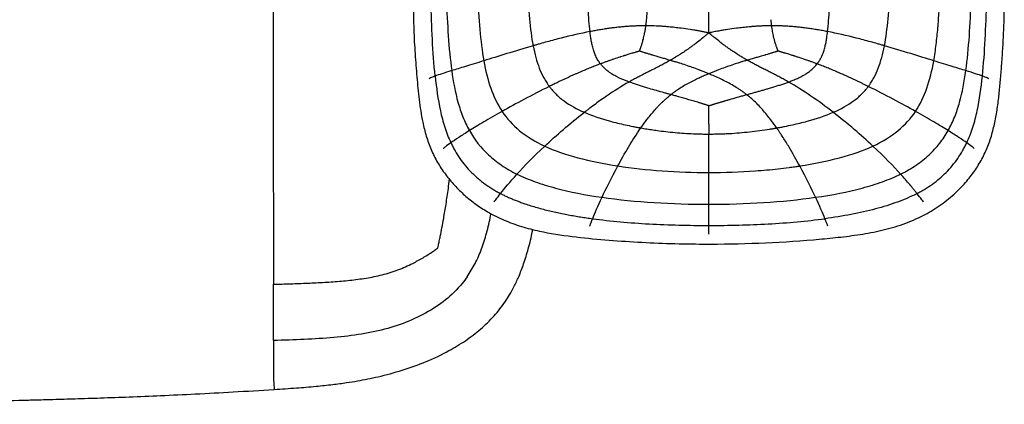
# Paper-space layout '_Top' of a CAD drawing. Header units: millimetres. Extents: x -908 to 908, y -155 to 619.
# Tile 7 of 11: x 546 to 908, y -155 to -13. Entities that reach past the tile are written whole.
import ezdxf

# ---------------------------------------------------------------- set-up
doc = ezdxf.new("R2010")
doc.units = ezdxf.units.MM

psp = doc.layouts.new('_Top')

# ---------------------------------------------------------------- linework, layer by layer
at = {"color": 7, "linetype": 'Continuous', "lineweight": 25}
psp.add_line((799.46, -91.96), (799.46, -91.39), dxfattribs=at)
at = {"color": 7, "linetype": 'Continuous', "lineweight": 25, "flags": 128}
psp.add_lwpolyline([(639.15, -144.98), (639.2, -145.66), (639.26, -146.61), (639.32, -147.57), (639.37, -148.38), (639.4, -148.92), (639.41, -149.11), (639.41, -149.11)], dxfattribs=at)
at = {"color": 7, "linetype": 'Continuous', "lineweight": 25}
for points, knots in [([(639.13, 395.71), (639.13, 393.07), (639.12, 390.74), (639.1, 385.48), (639.09, 382.55), (639.08, 376.83), (639.08, 374.71), (639.08, 369.88), (639.07, 367.18), (639.07, 358.48), (639.06, 351.85), (639.05, 341.54), (639.05, 338.04), (639.05, 332.8), (639.05, 330.18), (639.04, 327.38), (639.04, 326.2), (639.04, 325.87), (639.04, 325.76), (639.04, 325.76), (639.04, 325.76), (639.04, 325.74), (639.04, 325.7), (639.04, 325.6), (639.04, 325.41), (639.04, 324.4), (639.04, 323.44), (639.03, 309.07), (639.03, 296.54), (639.03, 281.66), (639.03, 279.99), (639.03, 276.63), (639.03, 274.94), (639.03, 269.81), (639.03, 266.33), (639.03, 255.78), (639.03, 248.57), (639.03, 237.66), (639.03, 234), (639.03, 226.68), (639.03, 223.02), (639.03, 212.05), (639.03, 197.44), (639.03, 182.87), (639.03, 168.31), (639.03, 161.04), (639.03, 146.5), (639.03, 135.6), (639.03, 124.68), (639.03, 117.39), (639.03, 113.74), (639.03, 95.54), (639.04, 81.22), (639.04, 67.47), (639.04, 65.97), (639.04, 63.05), (639.04, 61.63), (639.04, 57.42), (639.04, 54.72), (639.05, 46.77), (639.05, 41.66), (639.05, 33.62), (639.06, 30.88), (639.06, 26.6), (639.06, 25.14), (639.06, 22.16), (639.06, 20.64), (639.07, 12.9), (639.07, 6.26), (639.08, -7.53), (639.08, -14.68), (639.09, -29.14), (639.09, -36.45), (639.1, -50.74), (639.11, -57.72), (639.12, -67.6), (639.12, -70.79), (639.12, -76.91), (639.13, -79.84), (639.14, -93.86), (639.16, -103.04), (639.17, -110.44)], [0, 0, 0, 0, 0.0625, 0.0625, 0.125, 0.125, 0.15625, 0.15625, 0.1875, 0.1875, 0.25, 0.25, 0.28125, 0.28125, 0.296875, 0.304688, 0.306641, 0.307617, 0.307648, 0.307648, 0.307678, 0.307678, 0.307739, 0.307861, 0.308105, 0.308594, 0.3125, 0.3125, 0.375, 0.375, 0.382813, 0.382813, 0.390625, 0.390625, 0.40625, 0.40625, 0.4375, 0.4375, 0.453125, 0.453125, 0.46875, 0.46875, 0.5, 0.53125, 0.53125, 0.5625, 0.5625, 0.59375, 0.609375, 0.609375, 0.625, 0.625, 0.6875, 0.6875, 0.695313, 0.695313, 0.703125, 0.703125, 0.71875, 0.71875, 0.75, 0.75, 0.765625, 0.765625, 0.773438, 0.773438, 0.78125, 0.78125, 0.8125, 0.8125, 0.84375, 0.84375, 0.875, 0.875, 0.90625, 0.90625, 0.921875, 0.921875, 0.9375, 0.9375, 1, 1, 1, 1]), ([(755.72, -17.51), (755.43, -14.99), (755.21, -12.14), (754.88, -5.91), (754.77, -2.54), (754.7, 1.03)], [0, 0, 0, 0, 0.5, 0.5, 1, 1, 1, 1]), ([(776.27, -15.37), (776.3, -15.18), (776.35, -14.79), (776.43, -14.21), (776.51, -13.5), (776.6, -12.67), (776.69, -11.63), (776.81, -9.92), (776.94, -7.21), (777.02, -4.04), (777.06, -1.36), (777.07, 0.51), (777.08, 1.51), (777.09, 2.02)], [0, 0, 0, 0, 0.033137, 0.067119, 0.101936, 0.156037, 0.211286, 0.281118, 0.450752, 0.678733, 0.826699, 0.91254, 1, 1, 1, 1]), ([(843.2, -17.51), (843.49, -14.99), (843.71, -12.14), (843.95, -7.47), (844.02, -5.85), (844.11, -3.33), (844.13, -2.47), (844.17, -1.18), (844.19, -0.52), (844.2, 0.14), (844.21, 0.58), (844.22, 0.81), (844.22, 1.03)], [0, 0, 0, 0, 0.5, 0.5, 0.75, 0.75, 0.875, 0.875, 0.9375, 0.96875, 0.96875, 1, 1, 1, 1]), ([(732.74, -1.43), (732.89, -5.38), (733.11, -9.18), (733.76, -16.33), (734.19, -19.67), (734.77, -22.71)], [0, 0, 0, 0, 0.5, 0.5, 1, 1, 1, 1]), ([(864.15, -22.71), (864.73, -19.67), (865.16, -16.33), (865.81, -9.18), (866.03, -5.38), (866.18, -1.43)], [0, 0, 0, 0, 0.5, 0.5, 1, 1, 1, 1]), ([(690.65, -6.83), (690.69, -10.14), (690.75, -16.44), (691.27, -25.55), (691.94, -34.13), (692.72, -42.52), (693.81, -49.81), (695.35, -55.95), (697.13, -60.92), (699.49, -65.64), (702.4, -70.03), (705.76, -74.07), (709.5, -77.74), (713.58, -81), (718.41, -84.14), (724.05, -86.94), (730.47, -89.26), (738.82, -91.4), (749.11, -92.96), (761.22, -94.1), (773.34, -94.96), (785.46, -95.48), (800.3, -95.72), (817.84, -95.43), (834, -94.42), (846.1, -93.31), (854.17, -92.34), (862.2, -90.92), (870.09, -88.8), (877.29, -85.89), (883.68, -82.23), (889.21, -77.99), (893.74, -73.46), (897.34, -68.88), (900.11, -64.41), (902.3, -59.65), (903.93, -54.7), (905.1, -49.64), (905.92, -44.48), (906.5, -39.28), (906.98, -33.99), (907.42, -28.37), (907.83, -22.09), (908.19, -14.82), (908.24, -9.62), (908.27, -6.83)], [0, 0, 0, 0, 0.029347, 0.055847, 0.080896, 0.10562, 0.130528, 0.146113, 0.161693, 0.177249, 0.192773, 0.208276, 0.223749, 0.239153, 0.254488, 0.274726, 0.294824, 0.314898, 0.351019, 0.38694, 0.422781, 0.458651, 0.494538, 0.55434, 0.614089, 0.638004, 0.662034, 0.686131, 0.71021, 0.734366, 0.754751, 0.775327, 0.795919, 0.811373, 0.826887, 0.842385, 0.85773, 0.873008, 0.888434, 0.903945, 0.919452, 0.935456, 0.953908, 0.975275, 1, 1, 1, 1]), ([(698.71, -33.86), (698.27, -29.5), (697.94, -24.97), (697.44, -15.74), (697.28, -11.03), (697.17, -6.29)], [0, 0, 0, 0, 0.5, 0.5, 1, 1, 1, 1]), ([(702.87, -5.54), (703.01, -10.15), (703.22, -14.7), (703.84, -23.53), (704.25, -27.81), (704.81, -31.87)], [0, 0, 0, 0, 0.5, 0.5, 1, 1, 1, 1]), ([(714.41, -4.03), (714.57, -8.39), (714.81, -12.65), (715.52, -20.78), (715.99, -24.65), (716.63, -28.25)], [0, 0, 0, 0, 0.5, 0.5, 1, 1, 1, 1]), ([(799.46, -16.66), (799.46, -16.21), (799.46, -15.34), (799.46, -14.05), (799.46, -12.59), (799.46, -10.95), (799.46, -8.57), (799.46, -6.13), (799.46, -4.29), (799.46, -3.63)], [0, 0, 0, 0, 0.10181, 0.200916, 0.298283, 0.43817, 0.578187, 0.846943, 1, 1, 1, 1]), ([(882.29, -28.25), (882.46, -27.25), (882.63, -26.25), (882.92, -24.24), (883.05, -23.24), (883.42, -20.22), (883.63, -18.2), (883.97, -14.16), (884.11, -12.13), (884.34, -8.08), (884.43, -6.06), (884.5, -4.03)], [0, 0, 0, 0, 0.125, 0.125, 0.25, 0.25, 0.5, 0.5, 0.75, 0.75, 1, 1, 1, 1]), ([(894.1, -31.87), (894.66, -27.81), (895.08, -23.53), (895.7, -14.7), (895.9, -10.15), (896.04, -5.54)], [0, 0, 0, 0, 0.5, 0.5, 1, 1, 1, 1]), ([(900.21, -33.86), (900.65, -29.5), (900.98, -24.97), (901.48, -15.74), (901.64, -11.03), (901.75, -6.29)], [0, 0, 0, 0, 0.5, 0.5, 1, 1, 1, 1]), ([(822.64, -15.37), (822.61, -15.19), (822.56, -14.83), (822.49, -14.27), (822.42, -13.71), (822.38, -13.33), (822.36, -13.13)], [0, 0, 0, 0, 0.241159, 0.488301, 0.741261, 1, 1, 1, 1]), ([(755.72, -17.51), (752.23, -18.19), (748.68, -19), (743.4, -20.33), (741.64, -20.79), (739.04, -21.5), (738.18, -21.74), (736.89, -22.1), (736.25, -22.28), (735.51, -22.5), (735.14, -22.6), (734.98, -22.65), (734.88, -22.68), (734.82, -22.69), (734.77, -22.71)], [0, 0, 0, 0, 0.5, 0.5, 0.75, 0.75, 0.875, 0.875, 0.9375, 0.96875, 0.984375, 0.992187, 0.992187, 1, 1, 1, 1]), ([(776.27, -15.37), (775.98, -15.37), (775.41, -15.37), (774.56, -15.38), (773.71, -15.4), (772.86, -15.43), (772.01, -15.46), (771.16, -15.5), (770.31, -15.55), (769.46, -15.61), (768.6, -15.68), (767.75, -15.75), (766.9, -15.84), (765.76, -15.95), (764.34, -16.12), (762.62, -16.35), (760.91, -16.6), (759.18, -16.88), (757.45, -17.18), (756.3, -17.4), (755.72, -17.51)], [0, 0, 0, 0, 0.040769, 0.081546, 0.122338, 0.163157, 0.20401, 0.244907, 0.285858, 0.326873, 0.367961, 0.409132, 0.450396, 0.491764, 0.574856, 0.658483, 0.742729, 0.827674, 0.913404, 1, 1, 1, 1]), ([(759.56, -29.36), (759.49, -29.27), (759.36, -29.1), (759.16, -28.82), (758.96, -28.54), (758.78, -28.26), (758.51, -27.83), (758.18, -27.24), (757.8, -26.46), (757.38, -25.45), (756.92, -24.09), (756.5, -22.48), (756.18, -20.81), (755.93, -19.2), (755.79, -18.09), (755.72, -17.51)], [0, 0, 0, 0, 0.0268265, 0.0535949, 0.0803297, 0.107055, 0.1337946, 0.2009401, 0.268514, 0.3391195, 0.4612154, 0.6109714, 0.7338575, 0.8632842, 1, 1, 1, 1]), ([(773.97, -24.66), (773.97, -24.64), (773.99, -24.6), (774, -24.54), (774.02, -24.48), (774.04, -24.44), (774.05, -24.38), (774.08, -24.32), (774.11, -24.22), (774.13, -24.14), (774.16, -24.07), (774.21, -23.92), (774.29, -23.69), (774.36, -23.5), (774.39, -23.42), (774.41, -23.35), (774.5, -23.09), (774.65, -22.65), (774.83, -22.08), (774.98, -21.58), (775.08, -21.26), (775.12, -21.1), (775.16, -20.96), (775.37, -20.2), (775.59, -19.33), (775.85, -18.08), (776.06, -16.95), (776.2, -15.91), (776.27, -15.37)], [0, 0, 0, 0, 0.006939, 0.013999, 0.017287, 0.027954, 0.028725, 0.034736, 0.04964, 0.060308, 0.061107, 0.073578, 0.11049, 0.136768, 0.137691, 0.1391, 0.157387, 0.225708, 0.285746, 0.34302, 0.389015, 0.391187, 0.393603, 0.434261, 0.640157, 0.673759, 0.830499, 1, 1, 1, 1]), ([(799.46, -17.97), (799.03, -17.89), (798.2, -17.72), (796.99, -17.49), (795.7, -17.26), (794.25, -17.01), (792.06, -16.66), (789.59, -16.3), (786.93, -15.99), (784.96, -15.79), (783.35, -15.66), (782.31, -15.58), (780.74, -15.48), (779.43, -15.42), (778.07, -15.39), (777.47, -15.37), (776.85, -15.37), (776.46, -15.37), (776.27, -15.37)], [0, 0, 0, 0, 0.055641, 0.108397, 0.158635, 0.223556, 0.297519, 0.442986, 0.543714, 0.640899, 0.696184, 0.750977, 0.774612, 0.898485, 0.920389, 0.949562, 0.974874, 1, 1, 1, 1]), ([(799.46, -17.97), (799.22, -18.17), (798.82, -18.51), (798.1, -19.1), (797.59, -19.52), (796.6, -20.33), (795.52, -21.19), (794.27, -22.15), (793.4, -22.8), (792.67, -23.33), (792.1, -23.73), (791.82, -23.93)], [0, 0, 0, 0, 0.095862, 0.162165, 0.290114, 0.299956, 0.555992, 0.719394, 0.785065, 0.893677, 1, 1, 1, 1]), ([(822.64, -15.37), (822.44, -15.37), (822.05, -15.37), (821.26, -15.38), (820.19, -15.4), (818.83, -15.45), (817.26, -15.54), (816.01, -15.63), (814.98, -15.71), (813.79, -15.81), (811.99, -15.99), (809.33, -16.3), (806.86, -16.66), (804.67, -17.01), (803.02, -17.3), (801.3, -17.61), (800.09, -17.85), (799.46, -17.97)], [0, 0, 0, 0, 0.025155, 0.050491, 0.101613, 0.163284, 0.225392, 0.303638, 0.324279, 0.358801, 0.456276, 0.556437, 0.702479, 0.776385, 0.841366, 0.917645, 1, 1, 1, 1]), ([(807, -23.86), (806.82, -23.73), (806.45, -23.47), (805.89, -23.07), (805.37, -22.69), (804.6, -22.11), (803.37, -21.17), (802.2, -20.24), (801.13, -19.35), (800.62, -18.94), (799.99, -18.41), (799.69, -18.17), (799.46, -17.97)], [0, 0, 0, 0, 0.0706463, 0.1421749, 0.2149136, 0.2738561, 0.4441437, 0.7003195, 0.7421457, 0.8798844, 0.904296, 1, 1, 1, 1]), ([(843.2, -17.51), (842.88, -17.45), (842.25, -17.33), (841.3, -17.16), (840.36, -16.99), (839.41, -16.83), (838.47, -16.68), (837.53, -16.53), (836.6, -16.39), (835.66, -16.27), (834.73, -16.14), (833.8, -16.03), (832.61, -15.9), (831.16, -15.75), (829.46, -15.61), (827.75, -15.5), (826.05, -15.42), (824.34, -15.38), (823.21, -15.37), (822.64, -15.37)], [0, 0, 0, 0, 0.047349, 0.094429, 0.141252, 0.187832, 0.234184, 0.28032, 0.326254, 0.372, 0.417571, 0.462981, 0.508242, 0.590872, 0.67313, 0.755095, 0.836844, 0.918454, 1, 1, 1, 1]), ([(824.95, -24.66), (824.95, -24.64), (824.93, -24.6), (824.92, -24.55), (824.9, -24.49), (824.88, -24.45), (824.87, -24.4), (824.85, -24.34), (824.82, -24.25), (824.79, -24.17), (824.77, -24.09), (824.71, -23.93), (824.63, -23.71), (824.57, -23.54), (824.55, -23.48), (824.55, -23.48), (824.55, -23.47), (824.53, -23.42), (824.49, -23.29), (824.38, -22.98), (824.23, -22.53), (824.03, -21.92), (823.89, -21.44), (823.81, -21.17), (823.8, -21.11), (823.79, -21.1), (823.79, -21.08), (823.72, -20.84), (823.56, -20.27), (823.34, -19.4), (823.13, -18.44), (822.95, -17.48), (822.78, -16.44), (822.69, -15.73), (822.64, -15.37)], [0, 0, 0, 0, 0.00638, 0.012994, 0.016108, 0.026192, 0.02692, 0.032623, 0.046743, 0.056846, 0.057602, 0.073096, 0.111898, 0.129763, 0.130222, 0.130769, 0.131345, 0.131784, 0.150064, 0.173635, 0.234215, 0.299574, 0.375154, 0.388655, 0.390218, 0.391782, 0.39374, 0.396607, 0.470736, 0.578638, 0.67389, 0.777043, 0.885528, 1, 1, 1, 1]), ([(839.36, -29.37), (839.43, -29.27), (839.58, -29.08), (839.79, -28.79), (840, -28.49), (840.19, -28.19), (840.38, -27.88), (840.56, -27.56), (840.73, -27.24), (840.9, -26.92), (841.06, -26.59), (841.38, -25.86), (841.82, -24.68), (842.28, -23.07), (842.63, -21.43), (842.88, -19.97), (843.06, -18.66), (843.15, -17.9), (843.2, -17.51)], [0, 0, 0, 0, 0.0287049, 0.0573526, 0.0859729, 0.1145952, 0.1432477, 0.1719584, 0.2007545, 0.229663, 0.2587103, 0.2879225, 0.4195075, 0.556858, 0.6842838, 0.8186793, 0.9076564, 1, 1, 1, 1]), ([(864.15, -22.71), (864.1, -22.69), (864.04, -22.68), (863.94, -22.65), (863.78, -22.6), (863.41, -22.5), (862.66, -22.28), (861.17, -21.86), (859.88, -21.5), (857.27, -20.79), (855.52, -20.33), (850.24, -19), (846.69, -18.19), (843.2, -17.51)], [0, 0, 0, 0, 0.007813, 0.007813, 0.015625, 0.03125, 0.0625, 0.125, 0.25, 0.25, 0.5, 0.5, 1, 1, 1, 1]), ([(734.77, -22.71), (731.4, -23.68), (728.14, -24.67), (722.04, -26.56), (719.19, -27.45), (716.63, -28.25)], [0, 0, 0, 0, 0.5, 0.5, 1, 1, 1, 1]), ([(734.77, -22.71), (735.35, -25.75), (736.09, -28.48), (737.54, -32.21), (738.08, -33.38), (738.99, -35.06), (739.31, -35.6), (739.82, -36.4), (740.08, -36.79), (740.4, -37.23), (740.56, -37.46), (740.64, -37.57), (740.68, -37.61), (740.7, -37.64), (740.71, -37.66), (740.73, -37.68)], [0, 0, 0, 0, 0.5, 0.5, 0.75, 0.75, 0.875, 0.875, 0.9375, 0.96875, 0.984375, 0.992188, 0.996094, 0.996094, 1, 1, 1, 1]), ([(773.97, -24.66), (773.93, -24.67), (773.84, -24.7), (773.75, -24.73), (773.62, -24.77), (773.53, -24.79), (773.43, -24.82), (773.3, -24.86), (773.11, -24.92), (772.94, -24.97), (772.85, -25), (772.78, -25.02), (772.47, -25.11), (772.02, -25.25), (771.61, -25.37), (771.44, -25.42), (771.36, -25.45), (771.01, -25.55), (770.43, -25.73), (769.5, -26.01), (768.76, -26.24), (768.17, -26.43), (767.66, -26.59), (767.19, -26.74), (766.05, -27.11), (765.04, -27.44), (764.08, -27.76), (763.87, -27.83), (763.85, -27.84), (763.83, -27.85), (763.56, -27.94), (762.94, -28.15), (761.99, -28.48), (760.9, -28.87), (760.1, -29.17), (759.64, -29.33), (759.58, -29.36), (759.57, -29.36), (759.57, -29.36), (759.56, -29.36)], [0, 0, 0, 0, 0.008288, 0.016699, 0.020065, 0.03402, 0.034453, 0.041146, 0.060508, 0.074203, 0.074683, 0.078721, 0.089638, 0.137736, 0.171689, 0.172264, 0.172962, 0.188155, 0.243849, 0.292385, 0.379287, 0.397254, 0.414832, 0.484411, 0.494603, 0.652875, 0.694648, 0.695868, 0.697316, 0.698841, 0.700016, 0.754585, 0.82774, 0.902425, 0.985291, 0.998646, 0.999063, 0.999479, 1, 1, 1, 1]), ([(785.27, -28.09), (784.97, -28), (784.38, -27.83), (783.54, -27.58), (782.74, -27.34), (781.73, -27.04), (780.42, -26.65), (779.27, -26.31), (778.47, -26.07), (778, -25.93), (777.44, -25.76), (776.87, -25.59), (776.41, -25.45), (776.13, -25.37), (776.01, -25.33), (775.92, -25.3), (775.65, -25.22), (775.27, -25.1), (774.97, -25), (774.82, -24.95), (774.71, -24.92), (774.55, -24.87), (774.43, -24.82), (774.36, -24.8), (774.29, -24.78), (774.22, -24.75), (774.13, -24.72), (774.06, -24.69), (774, -24.67), (773.97, -24.66)], [0, 0, 0, 0, 0.078592, 0.156148, 0.223842, 0.290805, 0.42309, 0.569752, 0.597536, 0.634551, 0.693315, 0.745263, 0.785876, 0.817362, 0.818188, 0.819116, 0.839979, 0.889051, 0.920566, 0.921049, 0.929439, 0.949668, 0.962977, 0.963401, 0.967185, 0.981328, 0.982217, 0.991156, 1, 1, 1, 1]), ([(791.82, -23.93), (791.69, -24.02), (791.43, -24.2), (790.9, -24.57), (789.96, -25.2), (788.8, -25.95), (787.7, -26.63), (787.1, -27), (786.63, -27.29), (786.35, -27.46), (785.98, -27.68), (785.73, -27.82), (785.47, -27.97), (785.35, -28.05), (785.31, -28.07), (785.28, -28.09), (785.27, -28.09)], [0, 0, 0, 0, 0.062065, 0.123937, 0.247609, 0.496642, 0.655073, 0.747932, 0.772176, 0.867958, 0.874274, 0.93737, 0.981275, 0.987829, 0.994379, 1, 1, 1, 1]), ([(813.66, -28.04), (813.52, -27.96), (813.23, -27.79), (812.88, -27.59), (812.46, -27.34), (812.18, -27.17), (811.87, -26.99), (811.36, -26.69), (810.8, -26.34), (809.78, -25.7), (808.9, -25.14), (807.95, -24.51), (807.41, -24.14), (807.14, -23.96), (807, -23.86)], [0, 0, 0, 0, 0.062707, 0.125855, 0.155918, 0.249268, 0.252207, 0.292232, 0.475526, 0.503307, 0.752226, 0.875925, 0.937849, 1, 1, 1, 1]), ([(824.95, -24.66), (824.92, -24.67), (824.85, -24.69), (824.77, -24.72), (824.67, -24.76), (824.6, -24.79), (824.52, -24.81), (824.42, -24.85), (824.26, -24.9), (824.13, -24.94), (824.01, -24.98), (823.77, -25.06), (823.39, -25.17), (823.07, -25.27), (822.92, -25.32), (822.85, -25.34), (822.38, -25.48), (821.58, -25.71), (820.78, -25.95), (820.31, -26.09), (819.59, -26.3), (818.47, -26.63), (816.92, -27.08), (815.65, -27.46), (814.55, -27.78), (813.96, -27.95), (813.66, -28.04)], [0, 0, 0, 0, 0.008851, 0.017797, 0.02207, 0.036162, 0.03662, 0.043703, 0.064085, 0.078458, 0.078957, 0.094532, 0.144259, 0.179573, 0.180793, 0.182243, 0.198485, 0.305597, 0.393982, 0.41224, 0.430058, 0.584091, 0.709144, 0.842568, 0.920781, 1, 1, 1, 1]), ([(839.36, -29.37), (839.36, -29.37), (839.35, -29.36), (839.35, -29.36), (839.28, -29.34), (838.83, -29.17), (838.02, -28.88), (836.94, -28.49), (835.98, -28.15), (835.36, -27.94), (835.09, -27.85), (835.07, -27.84), (835.05, -27.84), (834.84, -27.77), (833.9, -27.45), (832.92, -27.12), (831.77, -26.75), (831.28, -26.6), (830.75, -26.43), (830.16, -26.24), (829.42, -26.01), (828.49, -25.73), (827.91, -25.55), (827.56, -25.45), (827.48, -25.42), (827.39, -25.4), (827.14, -25.32), (826.74, -25.2), (826.37, -25.09), (826.14, -25.02), (826.06, -25), (826.01, -24.98), (825.91, -24.95), (825.74, -24.9), (825.58, -24.85), (825.49, -24.82), (825.38, -24.79), (825.3, -24.77), (825.17, -24.73), (825.07, -24.7), (824.99, -24.67), (824.95, -24.66)], [0, 0, 0, 0, 0.0005138, 0.0009307, 0.0013472, 0.014709, 0.0975848, 0.172268, 0.2454198, 0.2999861, 0.3011611, 0.3026864, 0.3041348, 0.3053541, 0.3462637, 0.5014104, 0.5114094, 0.5851684, 0.6027462, 0.6207135, 0.7076176, 0.7561553, 0.8118518, 0.827045, 0.8277428, 0.8283179, 0.8454415, 0.8787484, 0.9103699, 0.921286, 0.9253244, 0.9258043, 0.9328019, 0.9460811, 0.9588578, 0.9655491, 0.9659818, 0.9799347, 0.9833005, 0.9917111, 1, 1, 1, 1]), ([(858.19, -37.68), (858.2, -37.66), (858.22, -37.64), (858.24, -37.61), (858.27, -37.57), (858.36, -37.46), (858.52, -37.23), (858.83, -36.79), (859.1, -36.4), (859.6, -35.6), (859.93, -35.06), (860.84, -33.38), (861.38, -32.21), (862.83, -28.48), (863.56, -25.75), (864.15, -22.71)], [0, 0, 0, 0, 0.003906, 0.003906, 0.007812, 0.015625, 0.03125, 0.0625, 0.125, 0.125, 0.25, 0.25, 0.5, 0.5, 1, 1, 1, 1]), ([(882.29, -28.25), (879.72, -27.45), (876.88, -26.56), (870.78, -24.67), (867.52, -23.68), (864.15, -22.71)], [0, 0, 0, 0, 0.5, 0.5, 1, 1, 1, 1]), ([(716.63, -28.25), (714.07, -29.04), (711.82, -29.73), (707.91, -30.92), (706.24, -31.43), (704.81, -31.87)], [0, 0, 0, 0, 0.5, 0.5, 1, 1, 1, 1]), ([(716.63, -28.25), (717.26, -31.85), (718.07, -35.18), (720.23, -41.38), (721.6, -44.24), (723.35, -46.85)], [0, 0, 0, 0, 0.5, 0.5, 1, 1, 1, 1]), ([(785.27, -28.09), (785.01, -28.24), (784.5, -28.52), (783.72, -28.95), (782.93, -29.37), (782.13, -29.79), (781.32, -30.21), (780.51, -30.63), (779.68, -31.05), (778.84, -31.47), (777.76, -32.01), (776.45, -32.68), (774.88, -33.47), (773.3, -34.29), (771.69, -35.15), (770.63, -35.74), (770.09, -36.04)], [0, 0, 0, 0, 0.050655, 0.101863, 0.153624, 0.205942, 0.25882, 0.312261, 0.366271, 0.420857, 0.476028, 0.576694, 0.679324, 0.784007, 0.890854, 1, 1, 1, 1]), ([(799.46, -33.02), (799.44, -33.01), (799.33, -32.96), (798.63, -32.67), (797.52, -32.23), (796.47, -31.82), (795.96, -31.63), (795.04, -31.28), (793.81, -30.83), (791.79, -30.11), (790.27, -29.6), (789.06, -29.21), (788.27, -28.96), (787.69, -28.78), (786.85, -28.53), (786.28, -28.37), (785.7, -28.21), (785.41, -28.13), (785.27, -28.09)], [0, 0, 0, 0, 0.003419, 0.025392, 0.151627, 0.24287, 0.251141, 0.259697, 0.439057, 0.512957, 0.687797, 0.759438, 0.765602, 0.852652, 0.880394, 0.940322, 0.970182, 1, 1, 1, 1]), ([(813.66, -28.04), (813.51, -28.08), (813.22, -28.16), (812.64, -28.32), (812.07, -28.49), (811.21, -28.74), (810.63, -28.93), (809.85, -29.17), (808.65, -29.56), (807.08, -30.1), (805.06, -30.82), (803.46, -31.41), (801.87, -32.03), (800.87, -32.43), (800.06, -32.76), (799.66, -32.93), (799.46, -33.02)], [0, 0, 0, 0, 0.029822, 0.0597103, 0.1196685, 0.1482463, 0.2377861, 0.2406283, 0.3121863, 0.4870033, 0.5712544, 0.7402108, 0.8261526, 0.9125538, 0.9562172, 1, 1, 1, 1]), ([(828.82, -36.04), (828.55, -35.89), (828.02, -35.59), (827.21, -35.14), (826.41, -34.71), (825.61, -34.28), (824.81, -33.86), (824.02, -33.45), (823.24, -33.05), (822.46, -32.65), (821.69, -32.26), (820.67, -31.74), (819.41, -31.11), (817.92, -30.35), (816.47, -29.59), (815.05, -28.82), (814.12, -28.3), (813.66, -28.04)], [0, 0, 0, 0, 0.054929, 0.109259, 0.16301, 0.216197, 0.268837, 0.320945, 0.372535, 0.423617, 0.474202, 0.524301, 0.623197, 0.720193, 0.815325, 0.908615, 1, 1, 1, 1]), ([(875.57, -46.85), (877.32, -44.24), (878.68, -41.38), (880.85, -35.18), (881.65, -31.85), (882.29, -28.25)], [0, 0, 0, 0, 0.5, 0.5, 1, 1, 1, 1]), ([(894.1, -31.87), (892.68, -31.43), (891.01, -30.92), (887.09, -29.73), (884.85, -29.04), (882.29, -28.25)], [0, 0, 0, 0, 0.5, 0.5, 1, 1, 1, 1]), ([(704.81, -31.87), (703.38, -32.3), (702.2, -32.67), (700.21, -33.32), (699.4, -33.6), (698.71, -33.86)], [0, 0, 0, 0, 0.5, 0.5, 1, 1, 1, 1]), ([(704.81, -31.87), (705.37, -35.92), (706.08, -39.8), (707.63, -45.33), (708.23, -47.13), (709.62, -50.61), (710.42, -52.3), (711.34, -53.92)], [0, 0, 0, 0, 0.5, 0.5, 0.75, 0.75, 1, 1, 1, 1]), ([(759.56, -29.36), (759.26, -29.48), (758.66, -29.71), (757.74, -30.06), (756.83, -30.42), (755.9, -30.79), (754.97, -31.17), (754.04, -31.56), (753.1, -31.96), (752.15, -32.37), (751.21, -32.78), (749.45, -33.55), (746.89, -34.71), (744.2, -35.99), (742.14, -36.98), (741.2, -37.44), (740.73, -37.68)], [0, 0, 0, 0, 0.046156, 0.092896, 0.140185, 0.187995, 0.236299, 0.285067, 0.334272, 0.383882, 0.43387, 0.484204, 0.663077, 0.843761, 0.921819, 1, 1, 1, 1]), ([(770.09, -36.04), (769.87, -35.96), (769.42, -35.79), (768.76, -35.54), (768.12, -35.27), (767.49, -35), (766.87, -34.73), (766.27, -34.45), (765.58, -34.11), (764.83, -33.71), (764.06, -33.26), (763.43, -32.87), (762.94, -32.53), (762.46, -32.19), (761.95, -31.8), (761.42, -31.35), (760.91, -30.88), (760.43, -30.4), (759.98, -29.89), (759.7, -29.54), (759.56, -29.36)], [0, 0, 0, 0, 0.056778, 0.112718, 0.167829, 0.222123, 0.275611, 0.328311, 0.38024, 0.456483, 0.531602, 0.590539, 0.6323, 0.673071, 0.729764, 0.784786, 0.839218, 0.893158, 0.946718, 1, 1, 1, 1]), ([(828.82, -36.04), (829.05, -35.96), (829.51, -35.79), (830.22, -35.51), (830.95, -35.21), (831.71, -34.88), (832.49, -34.52), (833.3, -34.13), (834.11, -33.7), (835.09, -33.13), (836.2, -32.4), (837.19, -31.63), (837.92, -30.97), (838.43, -30.46), (838.92, -29.93), (839.21, -29.55), (839.36, -29.37)], [0, 0, 0, 0, 0.056797, 0.116715, 0.179575, 0.245192, 0.313382, 0.383966, 0.456775, 0.531662, 0.65269, 0.771228, 0.829156, 0.886508, 0.94341, 1, 1, 1, 1]), ([(858.19, -37.68), (857.84, -37.5), (857.14, -37.16), (856.09, -36.65), (855.03, -36.14), (853.97, -35.63), (852.91, -35.13), (851.84, -34.64), (850.78, -34.15), (849.72, -33.67), (848.39, -33.08), (846.78, -32.37), (844.89, -31.57), (843.03, -30.8), (841.19, -30.06), (839.97, -29.6), (839.36, -29.37)], [0, 0, 0, 0, 0.057918, 0.115783, 0.173553, 0.231186, 0.288638, 0.345867, 0.40283, 0.459485, 0.51579, 0.61611, 0.714923, 0.811995, 0.907094, 1, 1, 1, 1]), ([(887.58, -53.92), (888.5, -52.3), (889.3, -50.61), (890.69, -47.13), (891.29, -45.33), (892.84, -39.8), (893.55, -35.92), (894.1, -31.87)], [0, 0, 0, 0, 0.25, 0.25, 0.5, 0.5, 1, 1, 1, 1]), ([(900.21, -33.86), (899.52, -33.6), (898.71, -33.32), (896.72, -32.67), (895.53, -32.3), (894.11, -31.87)], [0, 0, 0, 0, 0.5, 0.5, 1, 1, 1, 1]), ([(698.71, -33.86), (698.05, -34.11), (696.94, -34.53), (696.52, -34.8), (696.34, -34.9)], [0, 0, 0, 0, 0.591756, 1, 1, 1, 1]), ([(698.71, -33.86), (699.16, -38.22), (699.72, -42.47), (701.06, -48.64), (701.59, -50.65), (702.86, -54.61), (703.61, -56.54), (704.5, -58.41)], [0, 0, 0, 0, 0.5, 0.5, 0.75, 0.75, 1, 1, 1, 1]), ([(770.09, -36.04), (767.39, -37.58), (764.61, -39.33), (760.47, -42.16), (759.09, -43.13), (757.03, -44.63), (756.35, -45.13), (755.33, -45.9), (754.83, -46.28), (754.24, -46.73), (753.94, -46.96), (753.82, -47.06), (753.73, -47.12), (753.69, -47.15), (753.65, -47.18)], [0, 0, 0, 0, 0.5, 0.5, 0.75, 0.75, 0.875, 0.875, 0.9375, 0.96875, 0.984375, 0.992187, 0.992187, 1, 1, 1, 1]), ([(785.53, -40.69), (785.12, -40.58), (784.3, -40.35), (782.54, -39.86), (780.25, -39.23), (777.84, -38.54), (775.84, -37.95), (774.29, -37.47), (772.81, -36.99), (771.42, -36.53), (770.53, -36.2), (770.09, -36.04)], [0, 0, 0, 0, 0.079332, 0.158403, 0.340638, 0.520381, 0.62607, 0.726965, 0.822955, 0.913974, 1, 1, 1, 1]), ([(799.46, -33.02), (799.19, -33.13), (798.66, -33.35), (797.86, -33.69), (797.06, -34.04), (796.27, -34.39), (795.09, -34.94), (793.53, -35.69), (791.62, -36.69), (789.76, -37.76), (788.27, -38.7), (787.14, -39.48), (786.32, -40.07), (785.79, -40.49), (785.53, -40.69)], [0, 0, 0, 0, 0.053477, 0.107176, 0.161079, 0.215169, 0.269431, 0.403624, 0.538698, 0.672762, 0.807758, 0.871562, 0.935632, 1, 1, 1, 1]), ([(813.39, -40.69), (813.23, -40.57), (812.93, -40.33), (812.46, -39.98), (811.98, -39.63), (811.51, -39.29), (811.02, -38.96), (810.53, -38.64), (810.04, -38.32), (809.04, -37.69), (807.5, -36.8), (805.39, -35.69), (803.23, -34.65), (801.5, -33.88), (800.24, -33.34), (799.72, -33.13), (799.46, -33.02)], [0, 0, 0, 0, 0.03754, 0.074973, 0.112304, 0.149542, 0.186691, 0.223756, 0.260741, 0.297652, 0.447398, 0.596087, 0.745986, 0.894642, 0.947432, 1, 1, 1, 1]), ([(813.39, -40.69), (813.84, -40.56), (814.75, -40.31), (816.12, -39.93), (817.47, -39.56), (818.81, -39.18), (820.14, -38.8), (821.54, -38.4), (823, -37.97), (824.52, -37.5), (826, -37.03), (827.43, -36.55), (828.36, -36.21), (828.82, -36.04)], [0, 0, 0, 0, 0.088143, 0.175924, 0.263189, 0.349785, 0.435556, 0.520346, 0.620599, 0.718949, 0.815135, 0.9089, 1, 1, 1, 1]), ([(845.27, -47.18), (842.59, -45.11), (839.83, -43.1), (834.3, -39.33), (831.53, -37.58), (828.82, -36.04)], [0, 0, 0, 0, 0.5, 0.5, 1, 1, 1, 1]), ([(894.42, -58.41), (895.31, -56.54), (896.06, -54.61), (897.33, -50.65), (897.86, -48.64), (899.2, -42.47), (899.76, -38.22), (900.21, -33.86)], [0, 0, 0, 0, 0.25, 0.25, 0.5, 0.5, 1, 1, 1, 1]), ([(902.57, -34.9), (902.4, -34.8), (901.98, -34.53), (900.86, -34.11), (900.21, -33.86)], [0, 0, 0, 0, 0.40827, 1, 1, 1, 1]), ([(740.73, -37.68), (737.58, -39.23), (734.49, -40.81), (728.63, -43.92), (725.87, -45.44), (723.35, -46.85)], [0, 0, 0, 0, 0.5, 0.5, 1, 1, 1, 1]), ([(740.73, -37.68), (740.74, -37.69), (740.75, -37.71), (740.77, -37.74), (740.81, -37.78), (740.89, -37.89), (741.06, -38.11), (741.4, -38.54), (741.71, -38.9), (742.33, -39.61), (742.76, -40.06), (744.12, -41.4), (745.11, -42.23), (748.32, -44.59), (750.8, -45.96), (753.65, -47.18)], [0, 0, 0, 0, 0.003906, 0.003906, 0.007813, 0.015625, 0.03125, 0.0625, 0.125, 0.125, 0.25, 0.25, 0.5, 0.5, 1, 1, 1, 1]), ([(845.27, -47.18), (848.12, -45.96), (850.59, -44.59), (853.81, -42.23), (854.79, -41.4), (856.16, -40.06), (856.59, -39.61), (857.21, -38.9), (857.52, -38.54), (857.86, -38.11), (858.03, -37.89), (858.11, -37.78), (858.14, -37.74), (858.17, -37.71), (858.18, -37.69), (858.19, -37.68)], [0, 0, 0, 0, 0.5, 0.5, 0.75, 0.75, 0.875, 0.875, 0.9375, 0.96875, 0.984375, 0.992188, 0.996094, 0.996094, 1, 1, 1, 1]), ([(875.57, -46.85), (873.05, -45.44), (870.29, -43.92), (864.43, -40.81), (861.34, -39.23), (858.19, -37.68)], [0, 0, 0, 0, 0.5, 0.5, 1, 1, 1, 1]), ([(774.45, -52.93), (774.61, -52.7), (774.94, -52.24), (775.43, -51.55), (775.93, -50.87), (776.43, -50.2), (777.19, -49.2), (778.23, -47.9), (779.37, -46.57), (780.3, -45.54), (780.91, -44.88), (781.43, -44.35), (781.95, -43.83), (782.56, -43.24), (783.28, -42.57), (784.01, -41.92), (784.76, -41.3), (785.27, -40.89), (785.53, -40.69)], [0, 0, 0, 0, 0.0525, 0.104773, 0.156807, 0.208594, 0.260126, 0.387541, 0.513737, 0.577981, 0.637758, 0.67644, 0.710982, 0.769539, 0.827702, 0.885487, 0.942912, 1, 1, 1, 1]), ([(799.46, -44.77), (799.37, -44.74), (799.17, -44.68), (798.85, -44.57), (798.51, -44.46), (798.13, -44.34), (797.72, -44.21), (797.28, -44.08), (796.83, -43.94), (796.35, -43.79), (795.42, -43.51), (794.01, -43.09), (791.5, -42.36), (789.14, -41.69), (786.94, -41.08), (786, -40.82), (785.53, -40.69)], [0, 0, 0, 0, 0.0202821, 0.0431849, 0.0685202, 0.096105, 0.1257467, 0.1572254, 0.1903124, 0.2248054, 0.2605371, 0.3912569, 0.5296487, 0.7994518, 0.8990641, 1, 1, 1, 1]), ([(799.46, -44.77), (799.46, -44.77), (799.46, -44.77), (799.46, -44.77), (799.46, -44.77), (799.46, -44.77), (799.46, -44.77), (799.46, -44.77), (799.46, -44.77), (799.46, -44.77), (799.46, -44.77), (799.46, -44.77), (799.46, -44.77), (799.46, -44.77), (799.46, -44.77), (799.48, -44.76), (799.53, -44.74), (799.65, -44.71), (799.82, -44.65), (800.04, -44.58), (800.28, -44.5), (800.54, -44.42), (800.81, -44.33), (801.1, -44.24), (801.4, -44.15), (801.71, -44.05), (802.03, -43.95), (802.37, -43.85), (802.71, -43.75), (803.06, -43.64), (803.42, -43.54), (803.79, -43.42), (804.08, -43.34), (804.28, -43.28), (804.38, -43.25), (804.45, -43.23), (804.53, -43.21), (804.6, -43.18), (804.68, -43.16), (804.76, -43.14), (804.83, -43.11), (804.91, -43.09), (804.99, -43.07), (805.07, -43.05), (805.14, -43.02), (805.22, -43), (805.3, -42.98), (805.38, -42.95), (805.82, -42.83), (806.62, -42.59), (808.31, -42.11), (809.86, -41.67), (811.25, -41.28), (812.2, -41.02), (812.91, -40.82), (813.39, -40.69)], [0, 0, 0, 0, 0.0000572, 0.000078, 0.0000988, 0.0001196, 0.0001404, 0.0001612, 0.000182, 0.0002029, 0.0002237, 0.0002445, 0.0002654, 0.0002862, 0.000307, 0.0003227, 0.0048289, 0.0106802, 0.0257254, 0.0420517, 0.0596104, 0.0783046, 0.0980684, 0.1188289, 0.1405124, 0.163034, 0.1863334, 0.2103495, 0.2350191, 0.2602848, 0.2860903, 0.3123831, 0.3408081, 0.349948, 0.3553807, 0.3608281, 0.36629, 0.3717659, 0.3772555, 0.3827586, 0.3882747, 0.3938037, 0.3993451, 0.4048987, 0.4104642, 0.4160413, 0.4216296, 0.4272291, 0.4342441, 0.515891, 0.5994589, 0.7974862, 0.8475668, 0.8980173, 1, 1, 1, 1]), ([(824.47, -52.93), (824.31, -52.71), (824, -52.27), (823.53, -51.61), (823.05, -50.96), (822.57, -50.31), (822.08, -49.67), (821.25, -48.6), (820.05, -47.13), (818.4, -45.28), (816.67, -43.5), (815.21, -42.17), (814.1, -41.25), (813.63, -40.87), (813.39, -40.69)], [0, 0, 0, 0, 0.050328, 0.100449, 0.150354, 0.200035, 0.249484, 0.298696, 0.448783, 0.596409, 0.746263, 0.893506, 0.946904, 1, 1, 1, 1]), ([(723.35, -46.85), (720.83, -48.27), (718.6, -49.56), (714.61, -51.91), (712.87, -52.97), (711.34, -53.92)], [0, 0, 0, 0, 0.5, 0.5, 1, 1, 1, 1]), ([(723.35, -46.85), (725.1, -49.47), (727.22, -51.84), (732.4, -56.08), (735.45, -57.96), (739.04, -59.61)], [0, 0, 0, 0, 0.5, 0.5, 1, 1, 1, 1]), ([(799.46, -51.52), (799.46, -50.41), (799.46, -49.3), (799.46, -47.04), (799.46, -45.91), (799.46, -44.77)], [0, 0, 0, 0, 0.5, 0.5, 1, 1, 1, 1]), ([(859.88, -59.61), (863.47, -57.96), (866.52, -56.08), (871.69, -51.84), (873.82, -49.47), (875.57, -46.85)], [0, 0, 0, 0, 0.5, 0.5, 1, 1, 1, 1]), ([(887.58, -53.92), (886.05, -52.97), (884.31, -51.91), (880.32, -49.56), (878.09, -48.27), (875.57, -46.85)], [0, 0, 0, 0, 0.5, 0.5, 1, 1, 1, 1]), ([(739.04, -59.61), (741.14, -57.64), (743.45, -55.57), (748.37, -51.38), (750.97, -49.25), (753.65, -47.18)], [0, 0, 0, 0, 0.5, 0.5, 1, 1, 1, 1]), ([(753.65, -47.18), (756.5, -48.41), (759.73, -49.5), (764.98, -50.93), (766.8, -51.38), (769.61, -51.99), (771.04, -52.29), (772.74, -52.62), (773.59, -52.77), (773.96, -52.84), (774.21, -52.88), (774.33, -52.91), (774.45, -52.93)], [0, 0, 0, 0, 0.5, 0.5, 0.75, 0.75, 0.875, 0.9375, 0.96875, 0.984375, 0.984375, 1, 1, 1, 1]), ([(824.47, -52.93), (824.59, -52.91), (824.71, -52.88), (824.96, -52.84), (825.33, -52.77), (826.18, -52.62), (827.88, -52.29), (829.3, -51.99), (832.12, -51.38), (833.93, -50.93), (839.19, -49.5), (842.42, -48.41), (845.27, -47.18)], [0, 0, 0, 0, 0.015625, 0.015625, 0.03125, 0.0625, 0.125, 0.25, 0.25, 0.5, 0.5, 1, 1, 1, 1]), ([(859.88, -59.61), (857.78, -57.64), (855.46, -55.57), (850.55, -51.38), (847.95, -49.25), (845.27, -47.18)], [0, 0, 0, 0, 0.5, 0.5, 1, 1, 1, 1]), ([(711.34, -53.92), (709.81, -54.87), (708.49, -55.72), (706.24, -57.2), (705.29, -57.85), (704.5, -58.41)], [0, 0, 0, 0, 0.5, 0.5, 1, 1, 1, 1]), ([(711.34, -53.92), (713.17, -57.17), (715.48, -60.17), (719.81, -64.18), (721.4, -65.44), (724.88, -67.8), (726.78, -68.9), (728.84, -69.92)], [0, 0, 0, 0, 0.5, 0.5, 0.75, 0.75, 1, 1, 1, 1]), ([(765.96, -66.91), (767.16, -64.7), (768.48, -62.36), (771.32, -57.63), (772.84, -55.24), (774.45, -52.93)], [0, 0, 0, 0, 0.5, 0.5, 1, 1, 1, 1]), ([(774.45, -52.93), (774.82, -52.99), (775.55, -53.12), (776.66, -53.3), (777.77, -53.48), (778.89, -53.65), (780.02, -53.81), (781.89, -54.06), (784.51, -54.37), (787.89, -54.7), (791.27, -54.95), (794.06, -55.08), (796.26, -55.15), (797.86, -55.17), (798.93, -55.17), (799.46, -55.18)], [0, 0, 0, 0, 0.044337, 0.088949, 0.133822, 0.178942, 0.224296, 0.269871, 0.403997, 0.539538, 0.673987, 0.809167, 0.872721, 0.936342, 1, 1, 1, 1]), ([(799.46, -55.18), (799.82, -55.18), (800.54, -55.18), (801.61, -55.16), (802.69, -55.14), (803.76, -55.11), (804.84, -55.07), (805.91, -55.03), (807.88, -54.93), (810.74, -54.73), (814.48, -54.37), (818.2, -53.91), (821.11, -53.49), (823.19, -53.15), (824.04, -53), (824.47, -52.93)], [0, 0, 0, 0, 0.0428504, 0.0856884, 0.1285049, 0.1712912, 0.2140381, 0.2567366, 0.2993775, 0.4494304, 0.5982183, 0.7485306, 0.8965732, 0.9484701, 1, 1, 1, 1]), ([(832.95, -66.91), (831.76, -64.7), (830.44, -62.36), (828.31, -58.81), (827.58, -57.62), (826.44, -55.85), (826.05, -55.26), (825.46, -54.38), (825.17, -53.94), (824.82, -53.43), (824.64, -53.18), (824.57, -53.07), (824.52, -53), (824.49, -52.96), (824.47, -52.93)], [0, 0, 0, 0, 0.5, 0.5, 0.75, 0.75, 0.875, 0.875, 0.9375, 0.96875, 0.984375, 0.992188, 0.992188, 1, 1, 1, 1]), ([(870.07, -69.92), (872.14, -68.9), (874.04, -67.8), (877.52, -65.44), (879.1, -64.18), (881.99, -61.51), (883.29, -60.09), (885.63, -57.11), (886.66, -55.55), (887.58, -53.92)], [0, 0, 0, 0, 0.25, 0.25, 0.5, 0.5, 0.75, 0.75, 1, 1, 1, 1]), ([(894.42, -58.41), (893.63, -57.85), (892.68, -57.2), (890.43, -55.72), (889.11, -54.87), (887.58, -53.92)], [0, 0, 0, 0, 0.5, 0.5, 1, 1, 1, 1]), ([(704.5, -58.41), (703.76, -58.93), (702.79, -59.63), (702.04, -60.22), (701.78, -60.44), (701.71, -60.51), (701.71, -60.52)], [0, 0, 0, 0, 0.596237, 0.793028, 0.989788, 1, 1, 1, 1]), ([(704.5, -58.41), (704.61, -58.66), (704.74, -58.91), (704.98, -59.41), (705.11, -59.66), (705.49, -60.39), (705.76, -60.88), (706.59, -62.32), (707.18, -63.26), (709.08, -66), (710.5, -67.71), (713.63, -70.86), (715.32, -72.29), (718.03, -74.23), (718.95, -74.84), (720.37, -75.71), (720.85, -75.99), (721.57, -76.4), (721.82, -76.53), (722.3, -76.79), (722.55, -76.92), (722.79, -77.05)], [0, 0, 0, 0, 0.03125, 0.03125, 0.0625, 0.0625, 0.125, 0.125, 0.25, 0.25, 0.5, 0.5, 0.75, 0.75, 0.875, 0.875, 0.9375, 0.9375, 0.96875, 0.96875, 1, 1, 1, 1]), ([(739.04, -59.61), (742.63, -61.26), (746.75, -62.68), (755.81, -65.11), (760.75, -66.11), (765.96, -66.91)], [0, 0, 0, 0, 0.5, 0.5, 1, 1, 1, 1]), ([(832.95, -66.91), (838.17, -66.11), (843.11, -65.11), (852.17, -62.68), (856.29, -61.26), (859.88, -59.61)], [0, 0, 0, 0, 0.5, 0.5, 1, 1, 1, 1]), ([(876.12, -77.05), (876.37, -76.92), (876.61, -76.79), (877.1, -76.53), (877.83, -76.13), (878.55, -75.71), (879.96, -74.84), (880.89, -74.23), (883.59, -72.29), (885.29, -70.86), (888.42, -67.71), (889.84, -66), (891.74, -63.26), (892.33, -62.32), (893.16, -60.88), (893.42, -60.39), (893.81, -59.66), (893.93, -59.41), (894.18, -58.91), (894.3, -58.66), (894.42, -58.41)], [0, 0, 0, 0, 0.03125, 0.03125, 0.0625, 0.125, 0.125, 0.25, 0.25, 0.5, 0.5, 0.75, 0.75, 0.875, 0.875, 0.9375, 0.9375, 0.96875, 0.96875, 1, 1, 1, 1]), ([(897.18, -60.5), (897.14, -60.46), (896.99, -60.31), (896.22, -59.7), (895.14, -58.93), (894.42, -58.41)], [0, 0, 0, 0, 0.108751, 0.403813, 1, 1, 1, 1]), ([(799.46, -69.33), (805.22, -69.33), (810.99, -69.13), (819.43, -68.52), (822.21, -68.27), (826.31, -67.82), (827.66, -67.66), (829.66, -67.39), (830.66, -67.26), (831.81, -67.09), (832.38, -67), (832.63, -66.96), (832.79, -66.94), (832.87, -66.93), (832.95, -66.91)], [0, 0, 0, 0, 0.5, 0.5, 0.75, 0.75, 0.875, 0.875, 0.9375, 0.96875, 0.984375, 0.992188, 0.992188, 1, 1, 1, 1]), ([(699.67, -97.1), (699.75, -96.75), (699.94, -95.9), (700.25, -94.45), (700.7, -92.32), (701.24, -89.54), (701.95, -85.63), (702.76, -80.8), (703.48, -75.99), (703.84, -72.91), (703.97, -71.78)], [0, 0, 0, 0, 0.04176, 0.102184, 0.173301, 0.29512, 0.432608, 0.637507, 0.867092, 1, 1, 1, 1]), ([(728.84, -69.92), (730.91, -70.93), (733.14, -71.86), (737.87, -73.56), (740.38, -74.33), (748.28, -76.44), (754.05, -77.57), (760.15, -78.45)], [0, 0, 0, 0, 0.25, 0.25, 0.5, 0.5, 1, 1, 1, 1]), ([(838.77, -78.45), (844.87, -77.57), (850.64, -76.44), (858.54, -74.33), (861.05, -73.56), (865.78, -71.86), (868.01, -70.93), (870.07, -69.92)], [0, 0, 0, 0, 0.5, 0.5, 0.75, 0.75, 1, 1, 1, 1]), ([(876.12, -77.05), (875.93, -76.8), (875.72, -76.55), (875.3, -76.03), (875.09, -75.76), (874.41, -74.93), (873.93, -74.35), (872.92, -73.14), (872.38, -72.52), (871.27, -71.24), (870.68, -70.59), (870.07, -69.92)], [0, 0, 0, 0, 0.125, 0.125, 0.25, 0.25, 0.5, 0.5, 0.75, 0.75, 1, 1, 1, 1]), ([(720.44, -80.16), (720.45, -80.15), (720.55, -79.97), (721.21, -79.08), (722.16, -77.87), (722.79, -77.05)], [0, 0, 0, 0, 0.027477, 0.346803, 1, 1, 1, 1]), ([(722.79, -77.05), (723.01, -77.16), (723.43, -77.38), (724.08, -77.7), (724.73, -78.01), (725.4, -78.32), (726.07, -78.62), (726.76, -78.91), (727.45, -79.2), (728.15, -79.49), (728.85, -79.76), (729.57, -80.04), (730.3, -80.3), (731.03, -80.57), (732.99, -81.24), (736.26, -82.26), (740.81, -83.44), (745.44, -84.46), (749.23, -85.16), (752.26, -85.66), (754.48, -86), (755.97, -86.21), (756.72, -86.31)], [0, 0, 0, 0, 0.020253, 0.040661, 0.061225, 0.081948, 0.102833, 0.12388, 0.145092, 0.166471, 0.188016, 0.20973, 0.231612, 0.253665, 0.275887, 0.407464, 0.544634, 0.675078, 0.809804, 0.872421, 0.935831, 1, 1, 1, 1]), ([(760.15, -78.45), (766.25, -79.33), (772.69, -79.97), (785.91, -80.8), (792.69, -81), (799.46, -81)], [0, 0, 0, 0, 0.5, 0.5, 1, 1, 1, 1]), ([(799.46, -81), (806.23, -81), (813.01, -80.8), (826.22, -79.97), (832.67, -79.33), (838.77, -78.45)], [0, 0, 0, 0, 0.5, 0.5, 1, 1, 1, 1]), ([(876.12, -77.05), (873.89, -78.21), (871.49, -79.25), (866.36, -81.13), (863.65, -81.98), (855.09, -84.25), (848.83, -85.42), (842.2, -86.31)], [0, 0, 0, 0, 0.25, 0.25, 0.5, 0.5, 1, 1, 1, 1]), ([(878.48, -80.16), (878.47, -80.15), (878.36, -79.97), (877.71, -79.08), (876.76, -77.87), (876.12, -77.05)], [0, 0, 0, 0, 0.027412, 0.346762, 1, 1, 1, 1]), ([(710.47, -107.69), (711.49, -106.09), (713.57, -102.84), (715.88, -97.39), (717.72, -91.49), (718.79, -87.1), (719.19, -84.67), (719.24, -84.39)], [0, 0, 0, 0, 0.225938, 0.459671, 0.70532, 0.965558, 1, 1, 1, 1]), ([(755.63, -89.1), (755.66, -89), (755.79, -88.63), (756.15, -87.71), (756.53, -86.78), (756.72, -86.31)], [0, 0, 0, 0, 0.157337, 0.574882, 1, 1, 1, 1]), ([(756.72, -86.31), (763.35, -87.21), (770.35, -87.82), (784.73, -88.62), (792.1, -88.79), (799.46, -88.79)], [0, 0, 0, 0, 0.5, 0.5, 1, 1, 1, 1]), ([(799.46, -88.79), (806.82, -88.79), (814.19, -88.62), (828.57, -87.82), (835.57, -87.21), (842.2, -86.31)], [0, 0, 0, 0, 0.5, 0.5, 1, 1, 1, 1]), ([(843.29, -89.09), (843.17, -88.78), (842.91, -88.06), (842.46, -86.94), (842.2, -86.31)], [0, 0, 0, 0, 0.434724, 1, 1, 1, 1]), ([(639.41, -149.11), (642.16, -148.93), (647.31, -148.59), (654.52, -148), (660.66, -147.35), (665.74, -146.68), (670.03, -145.99), (673.9, -145.27), (679.43, -144.08), (686.67, -142.14), (695.43, -138.99), (703.19, -135.32), (709.89, -131.28), (715.5, -127.03), (720.44, -122.24), (723.87, -117.86), (726.18, -114.22), (727.87, -111.15), (729.63, -107.4), (731.44, -102.73), (733.11, -97.15), (734.18, -92.88), (734.6, -90.47), (734.64, -90.23)], [0, 0, 0, 0, 0.067203, 0.125978, 0.17619, 0.217741, 0.250885, 0.282066, 0.31369, 0.388916, 0.464551, 0.540501, 0.597906, 0.655325, 0.71207, 0.765663, 0.790888, 0.817567, 0.851366, 0.892384, 0.94002, 0.99411, 1, 1, 1, 1]), ([(639.17, -110.44), (640.23, -110.41), (642.33, -110.35), (645.48, -110.25), (648.63, -110.14), (651.77, -110.02), (654.9, -109.88), (658.02, -109.71), (661.13, -109.51), (664.21, -109.26), (667.28, -108.97), (670.31, -108.6), (673.32, -108.17), (676.29, -107.63), (679.24, -106.97), (682.15, -106.14), (685.01, -105.16), (687.78, -104.02), (690.23, -102.87), (692.37, -101.74), (694.25, -100.67), (696.09, -99.54), (697.75, -98.45), (698.93, -97.63), (699.52, -97.21), (699.67, -97.1)], [0, 0, 0, 0, 0.049832, 0.09957, 0.149199, 0.198718, 0.248124, 0.297407, 0.346529, 0.395404, 0.443978, 0.492253, 0.540248, 0.587953, 0.635319, 0.683606, 0.731518, 0.779123, 0.826495, 0.860852, 0.895155, 0.930028, 0.964907, 0.991225, 1, 1, 1, 1]), ([(710.47, -107.69), (707.24, -112.3), (703.03, -116.18), (693.11, -122.49), (687.42, -124.93), (675.06, -128.38), (668.39, -129.39), (654.29, -130.65), (646.86, -130.9), (639.19, -131.12)], [0, 0, 0, 0, 0.25, 0.25, 0.5, 0.5, 0.75, 0.75, 1, 1, 1, 1]), ([(639.19, -131.12), (639.19, -130.95), (639.19, -130.59), (639.19, -130.06), (639.19, -129.52), (639.19, -128.97), (639.19, -128.42), (639.19, -127.87), (639.19, -127.31), (639.19, -126.74), (639.19, -126.18), (639.19, -125.61), (639.19, -125.03), (639.19, -124.46), (639.19, -123.88), (639.19, -123.29), (639.19, -122.7), (639.19, -122.11), (639.19, -121.52), (639.18, -120.92), (639.18, -120.32), (639.18, -119.72), (639.18, -119.12), (639.18, -118.51), (639.18, -117.9), (639.18, -117.29), (639.18, -116.67), (639.18, -116.06), (639.18, -115.44), (639.18, -114.82), (639.18, -114.2), (639.18, -113.58), (639.18, -112.95), (639.17, -112.33), (639.17, -111.7), (639.17, -111.07), (639.17, -110.65), (639.17, -110.44)], [0, 0, 0, 0, 0.029367, 0.058616, 0.087754, 0.116787, 0.145726, 0.174578, 0.203354, 0.232063, 0.260715, 0.28932, 0.317883, 0.346411, 0.374908, 0.40338, 0.43183, 0.46026, 0.488675, 0.517077, 0.545472, 0.573863, 0.602251, 0.63064, 0.659031, 0.687426, 0.715823, 0.744226, 0.772632, 0.801042, 0.829457, 0.857874, 0.886295, 0.914718, 0.943143, 0.971571, 1, 1, 1, 1]), ([(639.19, -131.12), (639.19, -132.66), (639.18, -135.66), (639.18, -139.4), (639.17, -141.74), (639.17, -143.18), (639.16, -143.99), (639.16, -144.66), (639.16, -144.87), (639.15, -144.96)], [0, 0, 0, 0, 0.240328, 0.470458, 0.689129, 0.745946, 0.839419, 0.927074, 1, 1, 1, 1]), ([(0, -154.56), (4.07, -154.56), (11.89, -154.56), (23.17, -154.56), (33.52, -154.56), (42.95, -154.56), (51.4, -154.56), (58.9, -154.56), (65.45, -154.56), (71.29, -154.56), (81.37, -154.56), (96.18, -154.56), (133.02, -154.56), (205.93, -154.56), (290.25, -154.56), (368.8, -154.55), (422.89, -154.51), (464.89, -154.52), (494.82, -154.19), (512.37, -153.87), (529.22, -153.5), (542.02, -153.18), (551.47, -152.93), (558.39, -152.74), (566.52, -152.5), (575.87, -152.21), (586.38, -151.84), (598.02, -151.36), (610.77, -150.76), (624.7, -150.02), (634.37, -149.42), (639.41, -149.11)], [0, 0, 0, 0, 0.019081, 0.036714, 0.052899, 0.067636, 0.080925, 0.092568, 0.102815, 0.111667, 0.119945, 0.150099, 0.181131, 0.292769, 0.492123, 0.576696, 0.661264, 0.74583, 0.773757, 0.801643, 0.828205, 0.852793, 0.861725, 0.872535, 0.885256, 0.899892, 0.916443, 0.934564, 0.954532, 0.976344, 1, 1, 1, 1])]:
    psp.add_open_spline(points, degree=3, knots=knots, dxfattribs=at)
for points in [[(799.46, -17.97), (799.46, -17.53), (799.46, -17.09), (799.46, -16.66)], [(799.46, -51.52), (799.46, -52.75), (799.46, -53.97), (799.46, -55.18)], [(799.46, -61.93), (799.46, -59.72), (799.46, -57.47), (799.46, -55.18)], [(728.84, -69.92), (731.49, -66.99), (734.83, -63.54), (739.04, -59.61)], [(870.07, -69.92), (867.43, -66.99), (864.09, -63.54), (859.88, -59.61)], [(799.46, -69.33), (799.46, -66.95), (799.46, -64.44), (799.46, -61.93)], [(760.15, -78.45), (761.66, -75.21), (763.57, -71.35), (765.96, -66.91)], [(765.96, -66.91), (776.39, -68.52), (787.93, -69.33), (799.46, -69.33)], [(838.77, -78.45), (837.26, -75.21), (835.35, -71.35), (832.95, -66.91)], [(722.79, -77.05), (724.24, -75.23), (726.2, -72.84), (728.84, -69.92)], [(799.46, -72.68), (799.46, -71.61), (799.46, -70.49), (799.46, -69.33)], [(799.46, -81), (799.46, -78.59), (799.46, -75.81), (799.46, -72.68)], [(756.72, -86.31), (757.52, -84.33), (758.64, -81.7), (760.15, -78.45)], [(842.2, -86.31), (841.39, -84.33), (840.28, -81.7), (838.77, -78.45)], [(799.46, -88.79), (799.46, -86.84), (799.46, -84.24), (799.46, -81)], [(799.46, -91.39), (799.46, -90.74), (799.46, -89.86), (799.46, -88.79)]]:
    psp.add_open_spline(points, degree=3, dxfattribs=at)

doc.saveas('drawing.dxf')
